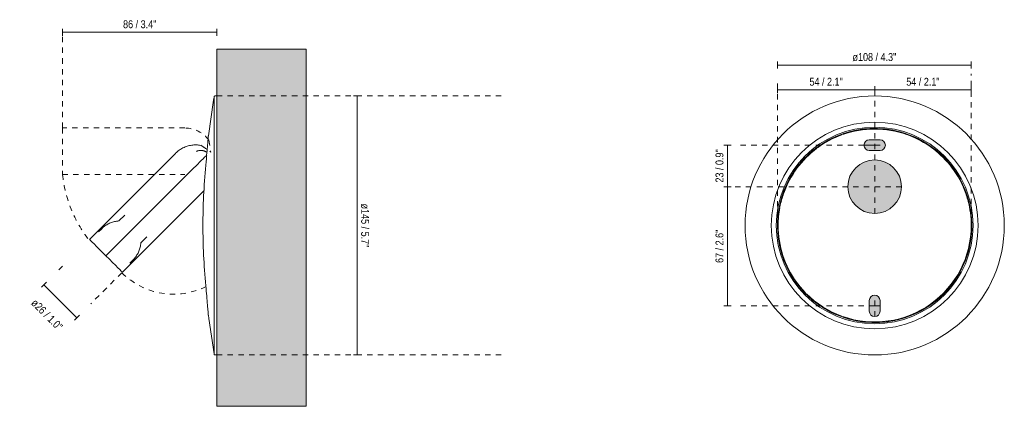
# Model space of a CAD drawing. Header units: millimetres. Extents: x -6654 to -5566, y -444 to 415.
# Tile 3 of 3: x -6116 to -5566, y 199 to 415. Entities that reach past the tile are written whole.
import ezdxf

# ---------------------------------------------------------------- set-up
doc = ezdxf.new("R2010")
doc.units = ezdxf.units.MM
doc.linetypes.add('Dash', pattern=[6, 3, -3])
for name, color, linetype, lineweight in [('Cotas', 7, 'Continuous', 9), ('Cotas-2', 7, 'Continuous', 9), ('Elementos de detalle', 7, 'Continuous', 9), ('Lighthing Fixture Detail Wide Black', 7, 'Continuous', 20), ('Lighthing Fixture Dim Black SOL', 7, 'Continuous', 9), ('Luminarias', 7, 'Continuous', 20), ('Muros', 7, 'Continuous', 9)]:
    doc.layers.add(name, color=color, linetype=linetype, lineweight=lineweight)
doc.layers.add('Lighthing Fixture Dim Grey Dash', color=7, linetype='Dash', lineweight=9, true_color=0xd2d2d2)
doc.styles.add('Arial Narrow', font='ARIALN.TTF', dxfattribs={"height": 4.4})
doc.dimstyles.new('FARO_-_2_2mm_Arial_Narrow_mm_Inch_Left', dxfattribs={"dimscale": 304.8, "dimtxt": 4.503096, "dimasz": 0, "dimexe": 0.006562, "dimexo": 0.0625, "dimgap": 0.003281, "dimtad": 1, "dimdec": 0, "dimzin": 0, "dimdsep": 46, "dimtxsty": 'Arial Narrow', "dimblk1": 'NONE', "dimblk2": 'NONE', "dimsah": 1, "dimcen": 0.09, "dimadec": 0, "dimazin": 0, "dimtfac": 1, "dimtdec": 4, "dimtix": 1, "dimtmove": 0, "dimatfit": 3, "dimfxl": 0.006562, "dimfxlon": 1, "dimtvp": 1, "dimtolj": 1, "dimtzin": 0, "dimarcsym": 2})
doc.dimstyles.new('FARO_-_2_2mm_Arial_Narrow_mm_Inch_Right', dxfattribs={"dimscale": 304.8, "dimtxt": 4.503096, "dimasz": 0, "dimexe": 0.006562, "dimexo": 0.0625, "dimgap": 0.003281, "dimtad": 1, "dimdec": 0, "dimzin": 0, "dimdsep": 46, "dimtxsty": 'Arial Narrow', "dimblk1": 'NONE', "dimblk2": 'NONE', "dimsah": 1, "dimcen": 0.09, "dimadec": 0, "dimazin": 0, "dimtfac": 1, "dimtdec": 4, "dimtix": 1, "dimtmove": 0, "dimatfit": 3, "dimfxl": 0.006562, "dimfxlon": 1, "dimtvp": 1, "dimtolj": 1, "dimtzin": 0, "dimarcsym": 2})
doc.dimstyles.new('FARO_-_2_2mm_Arial_Narrow_mm_Inch_Right_1', dxfattribs={"dimscale": 304.8, "dimtxt": 4.503096, "dimasz": 0, "dimexe": 0.006562, "dimexo": 0.0625, "dimgap": 0.003281, "dimtad": 1, "dimdec": 0, "dimzin": 0, "dimdsep": 46, "dimtxsty": 'Arial Narrow', "dimblk1": 'NONE', "dimblk2": 'NONE', "dimsah": 1, "dimcen": 0.09, "dimadec": 0, "dimazin": 0, "dimtfac": 1, "dimtdec": 4, "dimtix": 1, "dimtmove": 2, "dimatfit": 3, "dimfxl": 0.006562, "dimfxlon": 1, "dimtvp": 1, "dimtolj": 1, "dimtzin": 0, "dimarcsym": 2})

# ---------------------------------------------------------------- blocks, each defined once
blk = doc.blocks.new('timit_walllamp - 62117 SUAU LED White wall lamp USB-533382-Lateral_PDF')
at = {"layer": 'Luminarias'}
for p, q in [((-3270.56, 371.91), (-3270.56, 371.91)), ((-3270.56, 370.49), (-3270.56, 371.57)), ((-3270.56, 357.78), (-3270.56, 369.46)), ((-3268.96, 372.51), (-3269.96, 372.51)), ((-3270.56, 349.16), (-3270.56, 354.07)), ((-3270.56, 316.33), (-3270.56, 343.78)), ((-3292.16, 340.35), (-3340.26, 292.25)), ((-3292.16, 340.35), (-3340.26, 292.25)), ((-3292.16, 340.35), (-3340.26, 292.25)), ((-3274.52, 341.23), (-3274.95, 341.23)), ((-3282.95, 331.1), (-3331.05, 283)), ((-3321.84, 273.83), (-3276.16, 319.51)), ((-3321.84, 273.83), (-3276.16, 319.51)), ((-3321.84, 273.83), (-3276.16, 319.5)), ((-3270.56, 300), (-3270.56, 313.77)), ((-3320.52, 305.87), (-3323.84, 302.54)), ((-3333.38, 298.22), (-3335.19, 296.42)), ((-3270.56, 286.41), (-3270.56, 300)), ((-3311.54, 290.24), (-3308.22, 293.57)), ((-3270.56, 256.22), (-3270.56, 283.67)), ((-3317.67, 278.9), (-3315.86, 280.7)), ((-3270.56, 249.15), (-3270.56, 252.82)), ((-3270.56, 237.72), (-3270.56, 247.8)), ((-3270.56, 229.97), (-3270.56, 236.66)), ((-3270.56, 228.13), (-3270.56, 229.51)), ((-3269.96, 227.49), (-3268.96, 227.49))]:
    blk.add_line(p, q, dxfattribs=at)
at = {"layer": 'Luminarias', "flags": 128}
for points in [[(-3273.75, 350.28), (-3270.85, 370.21), (-3270.56, 371.91)], [(-3270.56, 371.91), (-3270.56, 371.94), (-3270.56, 371.96), (-3270.56, 371.98), (-3270.55, 372.01), (-3270.55, 372.03), (-3270.54, 372.05), (-3270.54, 372.08), (-3270.53, 372.1), (-3270.52, 372.12), (-3270.51, 372.15), (-3270.5, 372.17), (-3270.49, 372.19), (-3270.48, 372.21), (-3270.47, 372.23), (-3270.46, 372.25), (-3270.44, 372.27), (-3270.43, 372.29), (-3270.41, 372.31), (-3270.4, 372.32), (-3270.38, 372.34), (-3270.36, 372.36), (-3270.34, 372.37), (-3270.32, 372.39), (-3270.31, 372.4), (-3270.29, 372.42), (-3270.26, 372.43), (-3270.24, 372.44), (-3270.22, 372.45), (-3270.2, 372.46), (-3270.18, 372.47), (-3270.16, 372.48), (-3270.13, 372.49), (-3270.11, 372.49), (-3270.09, 372.5), (-3270.06, 372.5), (-3270.04, 372.51), (-3270.02, 372.51), (-3269.99, 372.51), (-3269.97, 372.51), (-3269.96, 372.51)], [(-3270.56, 370.91), (-3270.56, 371.3), (-3270.56, 371.62), (-3270.56, 371.82), (-3270.56, 371.91), (-3270.56, 371.91)], [(-3270.56, 371.91), (-3270.56, 371.86), (-3270.56, 371.68), (-3270.56, 371.4), (-3270.56, 370.99), (-3270.56, 370.48), (-3270.56, 369.85), (-3270.56, 369.11), (-3270.56, 368.26), (-3270.56, 367.3), (-3270.56, 366.24), (-3270.56, 365.06), (-3270.56, 363.79), (-3270.56, 362.41), (-3270.56, 360.93), (-3270.56, 359.35), (-3270.56, 357.68), (-3270.56, 355.92), (-3270.56, 354.06), (-3270.56, 352.12), (-3270.56, 350.1), (-3270.56, 348), (-3270.56, 345.82), (-3270.56, 343.57), (-3270.56, 341.24), (-3270.56, 338.85), (-3270.56, 336.4), (-3270.56, 333.89), (-3270.56, 331.33), (-3270.56, 328.72), (-3270.56, 326.06), (-3270.56, 323.36), (-3270.56, 320.62), (-3270.56, 317.85), (-3270.56, 315.05), (-3270.56, 312.22), (-3270.56, 309.38), (-3270.56, 306.52), (-3270.56, 303.65), (-3270.56, 300.78), (-3270.56, 300)], [(-3292.06, 340.45), (-3291.6, 340.89), (-3291.12, 341.31), (-3290.62, 341.72), (-3290.11, 342.1), (-3289.59, 342.47), (-3289.05, 342.81), (-3288.49, 343.13), (-3287.93, 343.43), (-3287.35, 343.7), (-3286.76, 343.96), (-3286.17, 344.18), (-3285.56, 344.39), (-3284.95, 344.57), (-3284.33, 344.72), (-3283.7, 344.85), (-3283.07, 344.96), (-3282.44, 345.04), (-3281.8, 345.09), (-3281.16, 345.12), (-3280.52, 345.13), (-3279.88, 345.1), (-3279.24, 345.06), (-3278.61, 344.98), (-3277.98, 344.88), (-3277.97, 344.88)], [(-3280.43, 341.46), (-3280.22, 341.56), (-3280.01, 341.65), (-3279.79, 341.73), (-3279.57, 341.8), (-3279.35, 341.86), (-3279.12, 341.91), (-3278.89, 341.96), (-3278.66, 341.99), (-3278.43, 342.02), (-3278.2, 342.03), (-3277.97, 342.04), (-3277.74, 342.04), (-3277.51, 342.03), (-3277.27, 342.01), (-3277.04, 341.98), (-3276.82, 341.94), (-3276.59, 341.89), (-3276.36, 341.83), (-3276.14, 341.77), (-3275.92, 341.69), (-3275.71, 341.61), (-3275.49, 341.51), (-3275.28, 341.41), (-3275.08, 341.3), (-3274.95, 341.23)], [(-3292.16, 340.35), (-3292.15, 340.35), (-3292.15, 340.36), (-3292.14, 340.36), (-3292.14, 340.36), (-3292.14, 340.37), (-3292.13, 340.37), (-3292.13, 340.38), (-3292.13, 340.38), (-3292.12, 340.38), (-3292.12, 340.39), (-3292.11, 340.39), (-3292.11, 340.39), (-3292.11, 340.4), (-3292.1, 340.4), (-3292.1, 340.4), (-3292.1, 340.41), (-3292.09, 340.41), (-3292.09, 340.41), (-3292.09, 340.42), (-3292.09, 340.42), (-3292.08, 340.42), (-3292.08, 340.42), (-3292.08, 340.43), (-3292.08, 340.43), (-3292.07, 340.43), (-3292.07, 340.43), (-3292.07, 340.43), (-3292.07, 340.44), (-3292.07, 340.44), (-3292.06, 340.44), (-3292.06, 340.44), (-3292.06, 340.44), (-3292.06, 340.44), (-3292.06, 340.44), (-3292.06, 340.44), (-3292.06, 340.44), (-3292.06, 340.45), (-3292.06, 340.45), (-3292.06, 340.45)], [(-3292.06, 340.45), (-3292.06, 340.45), (-3292.06, 340.45), (-3292.06, 340.44), (-3292.06, 340.44), (-3292.06, 340.44), (-3292.06, 340.44), (-3292.06, 340.44), (-3292.06, 340.44), (-3292.06, 340.44), (-3292.07, 340.44), (-3292.07, 340.44), (-3292.07, 340.43), (-3292.07, 340.43), (-3292.07, 340.43), (-3292.07, 340.43), (-3292.08, 340.43), (-3292.08, 340.42), (-3292.08, 340.42), (-3292.08, 340.42), (-3292.09, 340.42), (-3292.09, 340.41), (-3292.09, 340.41), (-3292.1, 340.41), (-3292.1, 340.4), (-3292.1, 340.4), (-3292.11, 340.4), (-3292.11, 340.39), (-3292.11, 340.39), (-3292.12, 340.39), (-3292.12, 340.38), (-3292.12, 340.38), (-3292.13, 340.38), (-3292.13, 340.37), (-3292.14, 340.37), (-3292.14, 340.36), (-3292.14, 340.36), (-3292.15, 340.36), (-3292.15, 340.35), (-3292.15, 340.35), (-3292.16, 340.35)], [(-3333.38, 298.22), (-3332.96, 298.63), (-3332.51, 299.03), (-3332.05, 299.4), (-3331.58, 299.76), (-3331.09, 300.1), (-3330.59, 300.42), (-3330.07, 300.72), (-3329.55, 300.99), (-3329.01, 301.25), (-3328.47, 301.48), (-3327.91, 301.69), (-3327.35, 301.88), (-3326.78, 302.05), (-3326.2, 302.2), (-3325.62, 302.32), (-3325.03, 302.42), (-3324.44, 302.49), (-3323.85, 302.54), (-3323.84, 302.54)], [(-3270.56, 300), (-3270.56, 297.12), (-3270.56, 294.25), (-3270.56, 291.39), (-3270.56, 288.54), (-3270.56, 285.71), (-3270.56, 282.91), (-3270.56, 280.13), (-3270.56, 277.38), (-3270.56, 274.67), (-3270.56, 272), (-3270.56, 269.37), (-3270.56, 266.79), (-3270.56, 264.27), (-3270.56, 261.8), (-3270.56, 259.39), (-3270.56, 257.05), (-3270.56, 254.78), (-3270.56, 252.58), (-3270.56, 250.46), (-3270.56, 248.41), (-3270.56, 246.45), (-3270.56, 244.57), (-3270.56, 242.79), (-3270.56, 241.09), (-3270.56, 239.49), (-3270.56, 237.98), (-3270.56, 236.58), (-3270.56, 235.27), (-3270.56, 234.07), (-3270.56, 232.97), (-3270.56, 231.99), (-3270.56, 231.11), (-3270.56, 230.34), (-3270.56, 229.68), (-3270.56, 229.13), (-3270.56, 228.7), (-3270.56, 228.38), (-3270.56, 228.18), (-3270.56, 228.09), (-3270.56, 228.09)], [(-3311.54, 290.24), (-3311.6, 289.65), (-3311.67, 289.06), (-3311.77, 288.47), (-3311.89, 287.89), (-3312.03, 287.32), (-3312.2, 286.75), (-3312.39, 286.18), (-3312.6, 285.63), (-3312.83, 285.08), (-3313.09, 284.55), (-3313.37, 284.02), (-3313.66, 283.51), (-3313.98, 283), (-3314.32, 282.52), (-3314.68, 282.04), (-3315.05, 281.58), (-3315.45, 281.14), (-3315.86, 280.71), (-3315.86, 280.7)], [(-3270.56, 228.09), (-3273.53, 248.01), (-3273.75, 249.72)], [(-3270.56, 228.09), (-3270.56, 228.14), (-3270.56, 228.32), (-3270.56, 228.6), (-3270.56, 229.01), (-3270.56, 229.11)], [(-3269.96, 227.49), (-3269.99, 227.49), (-3270.01, 227.49), (-3270.03, 227.49), (-3270.06, 227.5), (-3270.08, 227.5), (-3270.1, 227.51), (-3270.13, 227.51), (-3270.15, 227.52), (-3270.17, 227.53), (-3270.19, 227.54), (-3270.22, 227.55), (-3270.24, 227.56), (-3270.26, 227.57), (-3270.28, 227.58), (-3270.3, 227.59), (-3270.32, 227.61), (-3270.34, 227.62), (-3270.36, 227.64), (-3270.37, 227.65), (-3270.39, 227.67), (-3270.41, 227.69), (-3270.42, 227.71), (-3270.44, 227.72), (-3270.45, 227.74), (-3270.47, 227.76), (-3270.48, 227.78), (-3270.49, 227.81), (-3270.5, 227.83), (-3270.51, 227.85), (-3270.52, 227.87), (-3270.53, 227.89), (-3270.54, 227.92), (-3270.54, 227.94), (-3270.55, 227.96), (-3270.55, 227.99), (-3270.56, 228.01), (-3270.56, 228.03), (-3270.56, 228.06), (-3270.56, 228.08), (-3270.56, 228.09)]]:
    blk.add_lwpolyline(points, dxfattribs=at)
at = {"layer": 'Luminarias'}
for centre, major_axis, start_param, end_param in [((-3282.95, 331.14), (11.21, 11.21), 4.710699, 5.496097), ((-3282.95, 331.14), (11.21, 11.21), 5.496097, 5.545254), ((-3328.95, 280.94), (-11.3, 11.3), 6.276205, 7.66929), ((-3328.95, 280.94), (-11.3, 11.3), 0, 0.010359), ((-3333.14, 285.13), (-11.3, 11.3), 1.758868, 3.151952), ((-3333.14, 285.13), (-11.3, 11.3), 3.134613, 3.141593)]:
    blk.add_ellipse(centre, major_axis=major_axis, ratio=0.00169, start_param=start_param, end_param=end_param, dxfattribs=at)
for points, knots in [([(-3275.16, 333.83), (-3274.94, 336.28), (-3274.64, 339.79), (-3274.28, 343.94), (-3273.99, 347.4), (-3273.8, 349.63), (-3273.76, 350.19), (-3273.75, 350.25)], [-1, -1, -1, -1, -0.8611111, -0.7916667, -0.7222222, -0.5833333, -0.5185185, -0.5185185, -0.5185185, -0.5185185]), ([(-3274.4, 342.59), (-3274.48, 342.65), (-3274.78, 342.84), (-3275.27, 343.16), (-3275.76, 343.47), (-3276.12, 343.7), (-3276.63, 344.03), (-3277.39, 344.51), (-3278, 344.9), (-3278, 344.9), (-3277.89, 344.83)], [-0.8909056, -0.8909056, -0.8909056, -0.8909056, -0.875, -0.8333333, -0.7916667, -0.7708333, -0.75, -0.6666667, -0.5555556, -0.4444444, -0.4444444, -0.4444444, -0.4444444]), ([(-3273.75, 249.75), (-3273.75, 249.78), (-3273.78, 250.08), (-3273.91, 251.63), (-3274.22, 255.37), (-3274.66, 260.43), (-3274.99, 264.21), (-3275.16, 266.17)], [-0.4814815, -0.4814815, -0.4814815, -0.4814815, -0.4444444, -0.3333333, -0.2222222, -0.1111111, 0, 0, 0, 0])]:
    blk.add_open_spline(points, degree=3, knots=knots, dxfattribs=at)
for points in [[(-3276.81, 300), (-3276.79, 305.39), (-3276.5, 316.41), (-3275.69, 327.94), (-3275.16, 333.83)], [(-3275.16, 266.17), (-3275.69, 272.06), (-3276.5, 283.59), (-3276.79, 294.61), (-3276.81, 300)]]:
    blk.add_open_spline(points, degree=3, dxfattribs=at)
blk = doc.blocks.new('timit_walllamp - 62117 SUAU LED White wall lamp USB-533382-Alzado_PDF Fixing')
at = {"layer": 'Luminarias', "color": 253, "lineweight": 9, "true_color": 0xaaaaaa, "flags": 128}
for points in [[(6525.18, 300), (6525.22, 302.17), (6525.35, 304.34), (6525.57, 306.5), (6525.87, 308.65), (6526.26, 310.79), (6526.74, 312.91), (6527.29, 315.01), (6527.94, 317.09), (6528.66, 319.13), (6529.47, 321.15), (6530.35, 323.14), (6531.32, 325.08), (6532.36, 326.99), (6533.47, 328.85), (6534.67, 330.67), (6535.93, 332.44), (6537.26, 334.15), (6538.66, 335.82), (6540.12, 337.42), (6541.65, 338.96), (6543.24, 340.45), (6544.89, 341.86), (6546.59, 343.22), (6548.34, 344.5), (6550.15, 345.71), (6552, 346.84), (6553.89, 347.91), (6555.83, 348.89), (6557.8, 349.8), (6559.81, 350.63), (6561.85, 351.37), (6563.92, 352.04), (6566.02, 352.62), (6568.13, 353.12), (6570.26, 353.53), (6572.41, 353.85), (6574.57, 354.09), (6576.74, 354.25), (6578.91, 354.31), (6581.08, 354.29), (6583.25, 354.19), (6585.42, 353.99), (6587.57, 353.71), (6589.71, 353.35), (6591.84, 352.9), (6593.94, 352.36), (6596.02, 351.74), (6598.08, 351.04), (6600.11, 350.26), (6602.1, 349.39), (6604.06, 348.45), (6605.97, 347.43), (6607.85, 346.33), (6609.68, 345.16), (6611.46, 343.92), (6613.19, 342.6), (6614.87, 341.22), (6616.49, 339.77), (6618.05, 338.26), (6619.55, 336.69), (6620.98, 335.06), (6622.35, 333.37), (6623.65, 331.63), (6624.88, 329.84), (6626.04, 328), (6627.12, 326.12), (6628.13, 324.19), (6629.06, 322.23), (6629.91, 320.23), (6630.67, 318.2), (6631.36, 316.13), (6631.97, 314.05), (6632.49, 311.94), (6632.92, 309.81), (6633.27, 307.67), (6633.53, 305.51), (6633.71, 303.34), (6633.8, 301.17), (6633.81, 300)], [(6633.81, 300), (6633.77, 297.83), (6633.64, 295.66), (6633.42, 293.5), (6633.12, 291.35), (6632.73, 289.21), (6632.26, 287.09), (6631.7, 284.99), (6631.06, 282.91), (6630.33, 280.87), (6629.53, 278.85), (6628.64, 276.86), (6627.68, 274.92), (6626.63, 273.01), (6625.52, 271.15), (6624.33, 269.33), (6623.06, 267.56), (6621.73, 265.85), (6620.33, 264.18), (6618.87, 262.58), (6617.34, 261.04), (6615.75, 259.55), (6614.1, 258.14), (6612.4, 256.78), (6610.65, 255.5), (6608.84, 254.29), (6606.99, 253.16), (6605.1, 252.09), (6603.16, 251.11), (6601.19, 250.2), (6599.18, 249.37), (6597.14, 248.63), (6595.07, 247.96), (6592.98, 247.38), (6590.86, 246.88), (6588.73, 246.47), (6586.58, 246.15), (6584.42, 245.91), (6582.25, 245.75), (6580.08, 245.69), (6577.91, 245.71), (6575.74, 245.81), (6573.58, 246.01), (6571.42, 246.29), (6569.28, 246.65), (6567.15, 247.1), (6565.05, 247.64), (6562.97, 248.26), (6560.91, 248.96), (6558.88, 249.74), (6556.89, 250.61), (6554.93, 251.55), (6553.02, 252.57), (6551.14, 253.67), (6549.31, 254.84), (6547.53, 256.08), (6545.8, 257.4), (6544.12, 258.78), (6542.5, 260.23), (6540.94, 261.74), (6539.44, 263.31), (6538.01, 264.94), (6536.64, 266.63), (6535.34, 268.37), (6534.11, 270.16), (6532.95, 272), (6531.87, 273.88), (6530.86, 275.81), (6529.93, 277.77), (6529.09, 279.77), (6528.32, 281.8), (6527.63, 283.87), (6527.03, 285.95), (6526.51, 288.06), (6526.07, 290.19), (6525.72, 292.33), (6525.46, 294.49), (6525.28, 296.66), (6525.19, 298.83), (6525.18, 300)]]:
    blk.add_lwpolyline(points, dxfattribs=at)
at = {"layer": 'Luminarias', "color": 253, "lineweight": 9, "true_color": 0xaaaaaa}
for radius, start, end in [(72.51, 360, 180), (57.85, 360, 180), (55.04, 360, 180), (54.32, 77.1429, 122.1429), (54, 70.7143, 109.2857), (54, 109.8933, 126.4286), (54.32, 30, 75), (54, 41.1262, 70.6285), (54.32, 124.2857, 180), (54, 126.8176, 160.3439), (54, 24.0653, 40.7143), (54.32, 360, 28.4497), (54, 15.3648, 23.5714), (54, 165, 168.84), (54, 160.7143, 164.6352), (54, 360, 15), (54, 169.2857, 180), (72.51, 180, 360), (57.85, 180, 360), (55.04, 180, 0), (54.32, 180, 207.8571), (54, 180, 216.2973), (54, 250.7143, 360), (54.32, 304.2857, 360), (54.32, 210, 255), (54, 216.4286, 224.351), (54, 225, 250.1067), (54.32, 257.1429, 302.1429)]:
    blk.add_arc((6579.5, 300), radius, start, end, dxfattribs=at)
blk = doc.blocks.new('DIMBLOCK2-Lateral_PDF')
at = {"layer": 'Cotas-2', "color": 251, "true_color": 0x5b5b5b}
for p, q in [((-6092.31, 408.19), (-6092.31, 410.19)), ((-6005.98, 408.19), (-6092.31, 408.19)), ((-6092.31, 408.19), (-6092.31, 406.19)), ((-6005.98, 408.19), (-6005.98, 410.19)), ((-6005.98, 408.19), (-6005.98, 406.19))]:
    blk.add_line(p, q, dxfattribs=at)
at = {"layer": 'Cotas-2', "color": 0, "insert": (-6058.47, 414.87), "char_height": 4.4, "width": 22.3868, "attachment_point": 1, "line_spacing_factor": 0.974696, "style": 'Arial Narrow'}
blk.add_mtext('86 / 3.4"', dxfattribs=at)
blk = doc.blocks.new('_None')
blk = doc.blocks.new('DIMBLOCK3-Lateral_PDF')
at = {"layer": 'Cotas-2', "color": 251, "true_color": 0x5b5b5b}
for p, q in [((-5927.55, 372.51), (-5929.55, 372.51)), ((-5927.55, 372.51), (-5927.55, 227.49)), ((-5927.55, 372.51), (-5925.55, 372.51)), ((-5927.55, 227.49), (-5929.55, 227.49)), ((-5927.55, 227.49), (-5925.55, 227.49))]:
    blk.add_line(p, q, dxfattribs=at)
at = {"layer": 'Cotas-2', "color": 0, "insert": (-5920.86, 312.26), "char_height": 4.4, "width": 29.4202, "attachment_point": 1, "rotation": 270, "line_spacing_factor": 0.974696, "style": 'Arial Narrow'}
blk.add_mtext('ø145 / 5.7"', dxfattribs=at)
blk = doc.blocks.new('DIMBLOCK4-Lateral_PDF')
at = {"layer": 'Cotas-2', "color": 251, "true_color": 0x5b5b5b}
for p, q in [((-6102.72, 266.8), (-6104.14, 265.39)), ((-6102.72, 266.8), (-6101.31, 268.22)), ((-6102.72, 266.8), (-6084.3, 248.39)), ((-6084.3, 248.39), (-6085.72, 246.97)), ((-6084.3, 248.39), (-6082.89, 249.8))]:
    blk.add_line(p, q, dxfattribs=at)
at = {"layer": 'Cotas-2', "color": 0, "insert": (-6107.14, 259.33), "char_height": 4.4, "width": 26.0751, "attachment_point": 1, "rotation": 315, "line_spacing_factor": 0.974696, "style": 'Arial Narrow'}
blk.add_mtext('ø26 / 1.0"', dxfattribs=at)
blk = doc.blocks.new('DIMBLOCK5-Alzado_PDF Fixing')
at = {"layer": 'Cotas-2', "color": 251, "true_color": 0x5b5b5b}
for p, q in [((-5720.38, 345), (-5722.38, 345)), ((-5720.38, 345), (-5720.38, 321.71)), ((-5720.38, 345), (-5718.38, 345)), ((-5720.38, 321.71), (-5722.38, 321.71)), ((-5720.38, 321.71), (-5718.38, 321.71))]:
    blk.add_line(p, q, dxfattribs=at)
at = {"layer": 'Cotas-2', "color": 0, "insert": (-5727.07, 324.03), "char_height": 4.4, "width": 22.3868, "attachment_point": 1, "rotation": 90, "line_spacing_factor": 0.974696, "style": 'Arial Narrow'}
blk.add_mtext('23 / 0.9"', dxfattribs=at)
blk = doc.blocks.new('DIMBLOCK6-Alzado_PDF Fixing')
at = {"layer": 'Cotas-2', "color": 251, "true_color": 0x5b5b5b}
for p, q in [((-5720.38, 321.71), (-5722.38, 321.71)), ((-5720.38, 321.71), (-5720.38, 255)), ((-5720.38, 321.71), (-5718.38, 321.71)), ((-5720.38, 255), (-5722.38, 255)), ((-5720.38, 255), (-5718.38, 255))]:
    blk.add_line(p, q, dxfattribs=at)
at = {"layer": 'Cotas-2', "color": 0, "insert": (-5727.07, 279.03), "char_height": 4.4, "width": 22.3868, "attachment_point": 1, "rotation": 90, "line_spacing_factor": 0.974696, "style": 'Arial Narrow'}
blk.add_mtext('67 / 2.6"', dxfattribs=at)
blk = doc.blocks.new('DIMBLOCK7-Alzado_PDF Fixing')
at = {"layer": 'Cotas-2', "color": 251, "true_color": 0x5b5b5b}
for p, q in [((-5692.35, 376), (-5692.35, 378)), ((-5692.35, 376), (-5638.05, 376)), ((-5692.35, 376), (-5692.35, 374)), ((-5638.05, 376), (-5638.05, 378)), ((-5638.05, 376), (-5638.05, 374))]:
    blk.add_line(p, q, dxfattribs=at)
at = {"layer": 'Cotas-2', "color": 0, "insert": (-5674.53, 382.69), "char_height": 4.4, "width": 22.3868, "attachment_point": 1, "line_spacing_factor": 0.974696, "style": 'Arial Narrow'}
blk.add_mtext('54 / 2.1"', dxfattribs=at)
blk = doc.blocks.new('DIMBLOCK8-Alzado_PDF Fixing')
at = {"layer": 'Cotas-2', "color": 251, "true_color": 0x5b5b5b}
for p, q in [((-5638.05, 376), (-5638.05, 378)), ((-5638.05, 376), (-5584.05, 376)), ((-5638.05, 376), (-5638.05, 374)), ((-5584.05, 376), (-5584.05, 378)), ((-5584.05, 376), (-5584.05, 374))]:
    blk.add_line(p, q, dxfattribs=at)
at = {"layer": 'Cotas-2', "color": 0, "insert": (-5620.38, 382.69), "char_height": 4.4, "width": 22.3868, "attachment_point": 1, "line_spacing_factor": 0.974696, "style": 'Arial Narrow'}
blk.add_mtext('54 / 2.1"', dxfattribs=at)
blk = doc.blocks.new('DIMBLOCK9-Alzado_PDF Fixing')
at = {"layer": 'Cotas-2', "color": 251, "true_color": 0x5b5b5b}
for p, q in [((-5692.35, 389.84), (-5692.35, 391.84)), ((-5584.05, 389.84), (-5584.05, 391.84)), ((-5692.35, 389.84), (-5584.05, 389.84)), ((-5692.35, 389.84), (-5692.35, 387.84)), ((-5584.05, 389.84), (-5584.05, 387.84))]:
    blk.add_line(p, q, dxfattribs=at)
at = {"layer": 'Cotas-2', "color": 0, "insert": (-5650.46, 396.52), "char_height": 4.4, "width": 29.4202, "attachment_point": 1, "line_spacing_factor": 0.974696, "style": 'Arial Narrow'}
blk.add_mtext('ø108 / 4.3"', dxfattribs=at)

msp = doc.modelspace()

# ---------------------------------------------------------------- hatches: boundary and pattern name
at = {"layer": 'Elementos de detalle', "true_color": 0xc0c0c0}
h = msp.add_hatch(color=9, dxfattribs=at)
h.paths.add_polyline_path([(-5638.05, 249), (-5637.28, 249.1), (-5636.55, 249.4), (-5635.93, 249.88), (-5635.46, 250.5), (-5635.16, 251.22), (-5635.05, 252), (-5635.05, 258), (-5635.16, 258.78), (-5635.46, 259.5), (-5635.93, 260.12), (-5636.55, 260.6), (-5637.28, 260.9), (-5638.05, 261), (-5638.83, 260.9), (-5639.55, 260.6), (-5640.18, 260.12), (-5640.65, 259.5), (-5640.95, 258.78), (-5641.05, 258), (-5641.05, 252), (-5640.95, 251.22), (-5640.65, 250.5), (-5640.18, 249.88), (-5639.55, 249.4), (-5638.83, 249.1)])
h.paths.add_polyline_path([(-5638.05, 306.71), (-5636.1, 306.84), (-5634.17, 307.22), (-5632.31, 307.85), (-5630.55, 308.72), (-5628.92, 309.81), (-5627.45, 311.1), (-5626.15, 312.58), (-5625.06, 314.21), (-5624.2, 315.97), (-5623.56, 317.82), (-5623.19, 319.73), (-5623.05, 321.71), (-5623.19, 323.68), (-5623.56, 325.59), (-5624.2, 327.45), (-5625.06, 329.21), (-5626.15, 330.84), (-5627.45, 332.31), (-5628.92, 333.6), (-5630.55, 334.7), (-5632.31, 335.56), (-5634.17, 336.19), (-5636.1, 336.58), (-5638.05, 336.71), (-5640.01, 336.58), (-5641.94, 336.19), (-5643.93, 335.49), (-5645.55, 334.7), (-5647.23, 333.57), (-5648.75, 332.21), (-5649.95, 330.84), (-5651.04, 329.21), (-5651.91, 327.45), (-5652.54, 325.59), (-5652.92, 323.68), (-5653.05, 321.71), (-5652.92, 319.73), (-5652.54, 317.82), (-5651.91, 315.97), (-5651.04, 314.21), (-5649.95, 312.58), (-5648.66, 311.1), (-5647.18, 309.81), (-5645.55, 308.72), (-5643.79, 307.85), (-5641.94, 307.22), (-5640.01, 306.84)])
h.paths.add_polyline_path([(-5641.05, 342), (-5635.05, 342), (-5634.28, 342.1), (-5633.55, 342.4), (-5632.93, 342.88), (-5632.46, 343.5), (-5632.16, 344.22), (-5632.05, 345), (-5632.16, 345.78), (-5632.46, 346.5), (-5632.93, 347.12), (-5633.55, 347.6), (-5634.28, 347.9), (-5635.05, 348), (-5641.09, 348), (-5641.83, 347.9), (-5642.55, 347.6), (-5643.18, 347.12), (-5643.65, 346.5), (-5643.95, 345.78), (-5644.05, 345), (-5643.95, 344.22), (-5643.65, 343.5), (-5643.18, 342.88), (-5642.55, 342.4), (-5641.83, 342.1), (-5641.09, 342)])
at = {"layer": 'Muros', "true_color": 0xf7f7f7}
msp.add_hatch(color=7, dxfattribs=at).paths.add_polyline_path([(-5955.98, 198.75), (-5955.98, 398.75), (-6005.98, 398.75), (-6005.98, 198.75), (-5957.12, 198.75)])

# ---------------------------------------------------------------- linework, layer by layer
at = {"layer": 'Lighthing Fixture Detail Wide Black'}
for p, q in [((-5635.05, 348), (-5641.05, 348)), ((-5641.05, 342), (-5635.05, 342)), ((-5641.05, 258), (-5641.05, 252)), ((-5635.05, 252), (-5635.05, 258))]:
    msp.add_line(p, q, dxfattribs=at)
for centre, radius, start, end in [((-5641.05, 345), 3, 90, 270), ((-5635.05, 345), 3, 270, 90), ((-5638.05, 321.71), 15, 0, 180), ((-5638.05, 321.71), 15, 180, 360), ((-5638.05, 258), 3, 0, 180), ((-5638.05, 252), 3, 180, 360)]:
    msp.add_arc(centre, radius, start, end, dxfattribs=at)
at = {"layer": 'Lighthing Fixture Dim Black SOL'}
for radius, start, end in [(55.04, 360, 180), (54.32, 360, 180), (55.04, 180, 0), (54.32, 180, 360)]:
    msp.add_arc((-5638.05, 300), radius, start, end, dxfattribs=at)
at = {"layer": 'Lighthing Fixture Dim Grey Dash'}
for p, q in [((-6092.31, 354.6), (-6092.31, 409.6)), ((-6005.98, 388.75), (-6005.98, 398.75)), ((-5692.35, 298.55), (-5692.35, 382.45)), ((-5584.05, 300), (-5584.05, 385)), ((-6005.98, 372.51), (-5846.97, 372.51)), ((-5638.05, 306.71), (-5638.05, 374.02)), ((-6092.31, 354.6), (-6092.31, 328.55)), ((-6023.88, 354.6), (-6092.31, 354.6)), ((-6010.51, 347.79), (-6009.33, 341.07)), ((-6014.91, 344.98), (-6009.33, 341.07)), ((-5638.05, 345), (-5714.05, 345)), ((-5644.05, 345), (-5632.05, 345)), ((-6092.31, 328.55), (-6023.88, 328.55)), ((-5653.05, 321.71), (-5719.84, 321.71)), ((-5623.05, 321.71), (-5653.05, 321.71)), ((-6092.31, 277.22), (-6094.96, 274.57)), ((-6059.15, 273.54), (-6076.54, 256.15)), ((-5638.05, 249), (-5638.05, 261)), ((-5638.05, 255), (-5714.05, 255)), ((-5635.05, 255), (-5641.05, 255)), ((-6005.98, 227.49), (-5846.97, 227.49))]:
    msp.add_line(p, q, dxfattribs=at)
for centre, radius, start, end in [((-6023.88, 338.08), 16.52, 36.0001, 89.9999), ((-6022.26, 335.51), 70.39, 185.6701, 218.2142), ((-6030.25, 302.44), 40.87, 224.9999, 296.4774)]:
    msp.add_arc(centre, radius, start, end, dxfattribs=at)
at = {"layer": 'Muros', "color": 253, "true_color": 0xaaaaaa}
for p, q in [((-6005.98, 198.75), (-6005.98, 398.75)), ((-6005.98, 398.75), (-5955.98, 398.75)), ((-5955.98, 398.75), (-5955.98, 198.75)), ((-5955.98, 198.75), (-6005.98, 198.75))]:
    msp.add_line(p, q, dxfattribs=at)

# ---------------------------------------------------------------- block references
at = {"layer": 'Luminarias', "color": 253, "lineweight": 9, "true_color": 0xaaaaaa}
msp.add_blockref('timit_walllamp - 62117 SUAU LED White wall lamp USB-533382-Alzado_PDF Fixing', (-12217.55, 0), dxfattribs=at)
at = {"layer": 'Luminarias'}
msp.add_blockref('timit_walllamp - 62117 SUAU LED White wall lamp USB-533382-Lateral_PDF', (-2737.02, 0), dxfattribs=at)

# ---------------------------------------------------------------- dimensions: what is measured, and where the dimension line sits
at = {"layer": 'Cotas', "color": 251, "true_color": 0x5b5b5b}
for base, p1, p2, override, picture, middle in [((-6092.31, 408.19), (-6005.98, 406.19), (-6092.31, 410.19), {"dimpost": '<>', "dimfxl": 86.416718}, 'DIMBLOCK2-Lateral_PDF', (-6049.14, 412.04)), ((-5638.05, 376), (-5692.35, 374), (-5638.05, 374), {"dimpost": '<>', "dimfxl": 54.298045}, 'DIMBLOCK7-Alzado_PDF Fixing', (-5665.2, 379.85)), ((-5584.05, 376), (-5638.05, 374), (-5584.05, 374), {"dimpost": '<>', "dimfxl": 54.001029}, 'DIMBLOCK8-Alzado_PDF Fixing', (-5611.05, 379.85))]:
    dim = msp.add_linear_dim(base=base, p1=p1, p2=p2, dimstyle='FARO_-_2_2mm_Arial_Narrow_mm_Inch_Right', override=override, dxfattribs=at)
    dim.commit()
    dim.dimension.update_dxf_attribs({"geometry": picture, "text_midpoint": middle})
dim = msp.add_linear_dim(base=(-5584.05, 389.84), p1=(-5692.35, 387.84), p2=(-5584.05, 387.84), text='ø<>', dimstyle='FARO_-_2_2mm_Arial_Narrow_mm_Inch_Right', override={"dimpost": '<>', "dimfxl": 108.299074}, dxfattribs=at)
dim.commit()
dim.dimension.update_dxf_attribs({"geometry": 'DIMBLOCK9-Alzado_PDF Fixing', "text_midpoint": (-5638.2, 393.68)})
dim = msp.add_linear_dim(base=(-5927.55, 227.49), p1=(-5929.55, 372.51), p2=(-5929.55, 227.49), angle=90, text='ø<>', dimstyle='FARO_-_2_2mm_Arial_Narrow_mm_Inch_Right', override={"dimtad": 4, "dimpost": '<>', "dimfxl": 145.021706}, dxfattribs=at)
dim.commit()
dim.dimension.update_dxf_attribs({"geometry": 'DIMBLOCK3-Lateral_PDF', "text_midpoint": (-5923.7, 300)})
for base, p1, p2, override, picture, middle in [((-5720.38, 321.71), (-5718.38, 345), (-5718.38, 321.71), {"dimpost": '<>', "dimfxl": 23.294189}, 'DIMBLOCK5-Alzado_PDF Fixing', (-5724.23, 333.35)), ((-5720.38, 255), (-5718.38, 321.71), (-5718.38, 255), {"dimpost": '<>', "dimfxl": 66.705811}, 'DIMBLOCK6-Alzado_PDF Fixing', (-5724.23, 288.35))]:
    dim = msp.add_linear_dim(base=base, p1=p1, p2=p2, angle=90, dimstyle='FARO_-_2_2mm_Arial_Narrow_mm_Inch_Left', override=override, dxfattribs=at)
    dim.commit()
    dim.dimension.update_dxf_attribs({"geometry": picture, "text_midpoint": middle})
dim = msp.add_linear_dim(base=(-6084.3, 248.39), p1=(-6101.31, 268.22), p2=(-6082.89, 249.8), angle=315, text='ø<>', dimstyle='FARO_-_2_2mm_Arial_Narrow_mm_Inch_Right_1', override={"dimpost": '<>', "dimfxl": 26.047159}, dxfattribs=at)
dim.commit()
dim.dimension.update_dxf_attribs({"geometry": 'DIMBLOCK4-Lateral_PDF', "text_midpoint": (-6100, 248.04), "dimtype": 160, "text_rotation": 315})

doc.saveas('drawing.dxf')
